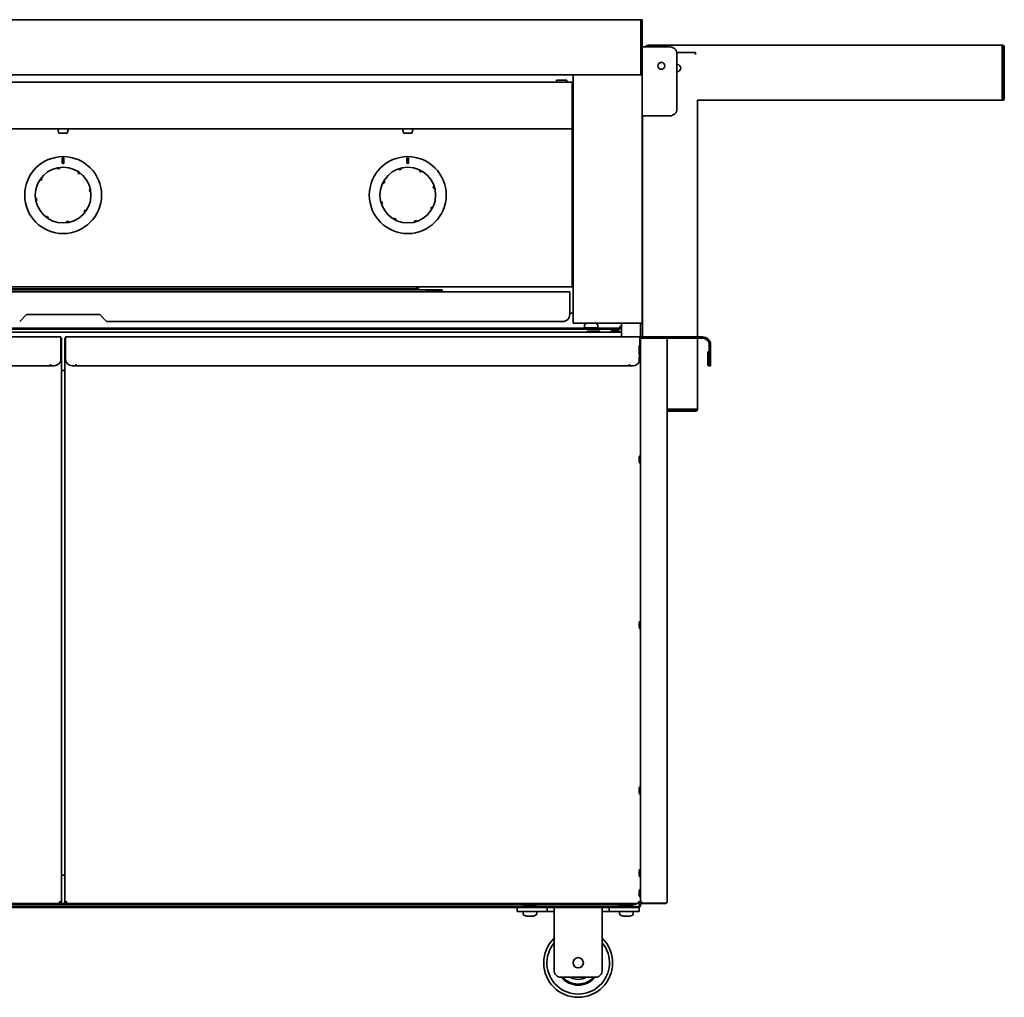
# Model space of a CAD drawing. Extents: x -17 to 110, y -18 to 98.
# Tile 4 of 8: x 15 to 51, y -18 to 17. Entities that reach past the tile are written whole.
import ezdxf

# ---------------------------------------------------------------- set-up
doc = ezdxf.new("R2010")
doc.units = 0
doc.header["$MEASUREMENT"] = 0

msp = doc.modelspace()

# ---------------------------------------------------------------- linework, layer by layer
at = {"color": 7, "lineweight": 35}
for p, q in [((37.952198, 17.457573), (-3.9522, 17.457573)), ((37.952198, 16.770072), (37.952198, 17.457573)), ((37.952198, 17.457573), (37.952198, 16.769573)), ((37.952198, 17.457573), (37.999998, 17.457573)), ((37.999984, 17.361892), (38.000008, 17.359773)), ((37.999998, 17.457573), (37.999998, 16.769573)), ((37.952198, 16.592138), (37.952198, 16.770072)), ((37.952198, 16.769573), (37.952198, 16.591509)), ((37.952198, 16.592138), (37.952198, 15.515978)), ((37.952198, 15.519573), (37.952198, 16.591509)), ((37.999998, 16.769573), (37.999998, 16.591509)), ((37.999998, 15.519573), (37.999998, 16.591509)), ((38.044198, 16.472274), (37.999998, 16.472274)), ((38.044198, 16.472274), (39.012028, 16.472274)), ((38.208825, 16.534775), (51.065227, 16.534775)), ((38.208825, 16.534775), (38.208825, 16.52572)), ((38.208825, 16.52572), (38.208825, 16.472274)), ((51.065227, 16.52572), (51.065227, 16.534775)), ((51.065227, 16.52572), (51.065227, 16.462974)), ((51.065227, 16.462974), (51.065227, 14.606573)), ((51.101127, 14.606573), (51.101127, 16.462974)), ((51.137027, 14.606573), (51.137027, 16.462974)), ((39.940397, 16.265187), (39.258317, 16.265187)), ((39.262027, 16.222275), (39.262027, 14.222273)), ((39.940397, 16.193391), (39.940397, 16.265187)), ((39.282049, 15.838748), (39.262027, 15.84167)), ((37.952198, 15.457576), (-3.9522, 15.457576)), ((35.499998, 15.457576), (35.597799, 15.457576)), ((35.499998, 15.457576), (35.499998, 6.457572)), ((37.902198, 15.457576), (35.597799, 15.457576)), ((37.902198, 15.457576), (37.999998, 15.457576)), ((37.952198, 15.519573), (37.999998, 15.519573)), ((37.952198, 15.457576), (37.952198, 15.515978)), ((37.999998, 15.459965), (37.952198, 15.459965)), ((37.999998, 15.459965), (37.999998, 15.519573)), ((37.999998, 15.458768), (37.999998, 15.459965)), ((37.999998, 15.457576), (37.999998, 15.458768)), ((37.999998, 6.457572), (37.999998, 15.457576)), ((35.469, 15.193876), (-1.469, 15.193876)), ((35.266728, 15.270073), (34.891727, 15.270073)), ((34.891727, 15.270073), (34.891727, 15.193876)), ((35.266728, 15.193876), (35.266728, 15.270073)), ((35.469, 15.193876), (35.469, 15.123075)), ((35.469, 15.145076), (35.499998, 15.145076)), ((35.469, 14.190919), (35.469, 15.123075)), ((51.065227, 14.534773), (40.012197, 14.534773)), ((40.012197, 14.534773), (40.012197, 5.957589)), ((51.065227, 14.606573), (51.065227, 14.534773)), ((51.137003, 14.604776), (51.101113, 14.605674)), ((35.469, 14.173786), (35.469, 14.190919)), ((35.469, 13.614709), (35.469, 14.173786)), ((37.999998, 13.972274), (38.044198, 13.972274)), ((38.0122, 5.954821), (38.0122, 13.972274)), ((39.012028, 13.972274), (38.044198, 13.972274)), ((35.469, 13.614709), (35.469, 13.575574)), ((35.469, 13.575574), (35.469, 13.504773)), ((35.469, 13.504773), (-1.469, 13.504773)), ((16.804001, 13.504773), (16.807411, 13.504773)), ((16.850001, 13.344775), (16.804001, 13.504773)), ((16.807411, 13.504773), (17.196, 13.504773)), ((16.850001, 13.344775), (17.147391, 13.344775)), ((16.85261, 13.344775), (17.150001, 13.344775)), ((17.150001, 13.344775), (17.196, 13.504773)), ((29.304002, 13.504773), (29.319785, 13.504773)), ((29.35, 13.344775), (29.304002, 13.504773)), ((29.319785, 13.504773), (29.696002, 13.504773)), ((29.35, 13.344775), (29.637917, 13.344775)), ((29.362082, 13.344775), (29.649999, 13.344775)), ((29.649999, 13.344775), (29.696002, 13.504773)), ((35.469, 13.473775), (35.469, 13.504773)), ((35.469, 7.841576), (35.469, 13.473775)), ((16.969, 12.270272), (16.969, 12.426272)), ((17.031001, 12.426272), (17.031001, 12.270272)), ((29.468999, 12.270272), (29.468999, 12.426272)), ((29.531, 12.426272), (29.531, 12.270272)), ((16.799724, 12.076084), (16.801865, 12.063065)), ((16.804162, 12.049099), (16.801865, 12.063065)), ((16.842645, 12.055424), (16.804162, 12.049099)), ((16.881129, 12.061753), (16.842645, 12.055424)), ((16.878832, 12.075719), (16.87669, 12.088738)), ((16.878832, 12.075719), (16.881129, 12.061753)), ((17.533856, 11.909088), (17.542108, 11.920589)), ((17.597227, 11.86361), (17.533856, 11.909088)), ((17.5498, 11.931306), (17.542108, 11.920589)), ((17.605479, 11.875111), (17.597227, 11.86361)), ((17.605479, 11.875111), (17.613171, 11.885833)), ((29.176847, 12.042626), (29.180629, 12.029981)), ((29.184686, 12.016424), (29.180629, 12.029981)), ((29.222047, 12.027598), (29.184686, 12.016424)), ((29.259413, 12.038771), (29.222047, 12.027598)), ((29.255357, 12.052334), (29.251574, 12.064978)), ((29.255357, 12.052334), (29.259413, 12.038771)), ((29.926268, 11.970465), (29.932986, 11.982922)), ((29.994915, 11.93343), (29.926268, 11.970465)), ((29.939253, 11.994533), (29.932986, 11.982922)), ((30.001634, 11.945887), (29.994915, 11.93343)), ((30.001634, 11.945887), (30.007901, 11.957498)), ((16.166967, 11.648074), (16.177687, 11.64038)), ((16.189187, 11.632128), (16.177687, 11.64038)), ((16.234663, 11.695499), (16.189187, 11.632128)), ((16.223163, 11.703751), (16.212443, 11.711445)), ((16.223163, 11.703751), (16.234663, 11.695499)), ((28.603742, 11.537528), (28.615353, 11.531262)), ((28.62781, 11.524543), (28.615353, 11.531262)), ((28.664844, 11.593186), (28.62781, 11.524543)), ((28.652387, 11.599909), (28.640776, 11.606171)), ((28.652387, 11.599909), (28.664844, 11.593186)), ((17.950825, 11.294114), (17.964791, 11.296411)), ((17.963479, 11.217147), (17.950825, 11.294114)), ((17.977445, 11.219444), (17.963479, 11.217147)), ((17.977813, 11.298549), (17.964791, 11.296411)), ((17.977445, 11.219444), (17.990464, 11.221583)), ((30.418148, 11.413589), (30.431711, 11.417645)), ((30.440501, 11.338861), (30.418148, 11.413589)), ((30.44435, 11.421427), (30.431711, 11.417645)), ((30.454058, 11.342918), (30.440501, 11.338861)), ((30.454058, 11.342918), (30.466703, 11.3467)), ((16.022556, 10.977106), (16.009535, 10.974967)), ((16.022189, 10.898), (16.035208, 10.900139)), ((16.022556, 10.977106), (16.036522, 10.979403)), ((16.049176, 10.902436), (16.035208, 10.900139)), ((16.036522, 10.979403), (16.049176, 10.902436)), ((28.545941, 10.853632), (28.533296, 10.84985)), ((28.545941, 10.853632), (28.559503, 10.857688)), ((28.555649, 10.775122), (28.568293, 10.778905)), ((28.559503, 10.857688), (28.581851, 10.782956)), ((28.581851, 10.782956), (28.568293, 10.778905)), ((17.765338, 10.501046), (17.810814, 10.564417)), ((17.776836, 10.492794), (17.765338, 10.501046)), ((17.776836, 10.492794), (17.787558, 10.485105)), ((17.810814, 10.564417), (17.822315, 10.556165)), ((17.833034, 10.548475), (17.822315, 10.556165)), ((30.335155, 10.603359), (30.372189, 10.672007)), ((30.347612, 10.59664), (30.335155, 10.603359)), ((30.347612, 10.59664), (30.359223, 10.590373)), ((30.372189, 10.672007), (30.384646, 10.665288)), ((30.396262, 10.659021), (30.384646, 10.665288)), ((16.394522, 10.321439), (16.386828, 10.310717)), ((16.394522, 10.321439), (16.402774, 10.332935)), ((16.402774, 10.332935), (16.466145, 10.287461)), ((16.450199, 10.265239), (16.457893, 10.275961)), ((16.466145, 10.287461), (16.457893, 10.275961)), ((17.118873, 10.134796), (17.157356, 10.141121)), ((17.12117, 10.12083), (17.118873, 10.134796)), ((17.12117, 10.12083), (17.123309, 10.107811)), ((17.157356, 10.141121), (17.195839, 10.14745)), ((17.195839, 10.14745), (17.198137, 10.133484)), ((17.200275, 10.12046), (17.198137, 10.133484)), ((28.998365, 10.250662), (28.992103, 10.239051)), ((28.998365, 10.250662), (29.005089, 10.263119)), ((29.005089, 10.263119), (29.073731, 10.226085)), ((29.060746, 10.202012), (29.067013, 10.213628)), ((29.073731, 10.226085), (29.067013, 10.213628)), ((29.740586, 10.157773), (29.777952, 10.168952)), ((29.744642, 10.144216), (29.740586, 10.157773)), ((29.744642, 10.144216), (29.748425, 10.131572)), ((29.777952, 10.168952), (29.815318, 10.180126)), ((29.815318, 10.180126), (29.819374, 10.166563)), ((29.823152, 10.153924), (29.819374, 10.166563)), ((35.499998, 8.957572), (35.469, 8.957572)), ((35.468995, 8.837381), (35.499998, 8.837381)), ((35.500012, 8.492379), (35.46901, 8.492379)), ((35.500003, 8.064873), (35.469, 8.064873)), ((35.469, 7.770775), (-1.469, 7.770775)), ((-1.374929, 7.586617), (35.374929, 7.586617)), ((29.792048, 7.697076), (4.20795, 7.697076)), ((29.792048, 7.663276), (4.20795, 7.663276)), ((29.792048, 7.697076), (29.896279, 7.770775)), ((29.91705, 7.751667), (29.792048, 7.663276)), ((29.792048, 7.663276), (29.792048, 7.697076)), ((30.750002, 7.664872), (29.794312, 7.664872)), ((29.91705, 7.770775), (29.91705, 7.751667)), ((30.174998, 7.660369), (30.19501, 7.660369)), ((30.174998, 7.586631), (30.174998, 7.660369)), ((30.195, 7.660369), (30.647698, 7.660369)), ((30.195, 7.600569), (30.195, 7.660369)), ((30.195, 7.600569), (30.647698, 7.600569)), ((30.625, 7.600578), (30.625, 7.586631)), ((30.750002, 7.590452), (30.750002, 7.664872)), ((35.374929, 7.300617), (35.374929, 7.586617)), ((35.469, 7.841576), (35.469, 7.770775)), ((35.374929, 6.765117), (35.374929, 7.300617)), ((35.500003, 6.814873), (35.374929, 6.814873)), ((15.674, 6.765117), (15.424001, 6.515114)), ((18.325999, 6.765117), (15.674, 6.765117)), ((18.576001, 6.515114), (18.325999, 6.765117)), ((35.12493, 6.515114), (18.576001, 6.515114)), ((35.499998, 6.457572), (35.597799, 6.457572)), ((35.597799, 6.457572), (37.902198, 6.457572)), ((37.250001, 5.957574), (37.250001, 6.457582)), ((37.902198, 6.457572), (37.999998, 6.457572)), ((37.937497, 6.457572), (37.937497, 6.043019)), ((16.350301, 6.128526), (-3.25, 6.128526)), ((-2.907569, 6.238226), (36.90757, 6.238226)), ((-1.5625, 6.274126), (35.562499, 6.274126)), ((16.350301, 6.128574), (16.2525, 6.128574)), ((16.350301, 6.128574), (17.654701, 6.128574)), ((17.752499, 6.128574), (17.654701, 6.128574)), ((37.250001, 6.128526), (17.654701, 6.128526)), ((35.562499, 6.274126), (36.027198, 6.274126)), ((35.562499, 6.274126), (35.562499, 6.238226)), ((35.949159, 6.268224), (35.897198, 6.238226)), ((35.906199, 6.373527), (35.906199, 6.317523)), ((36.237082, 6.286025), (35.937697, 6.286025)), ((35.949159, 6.268224), (36.190464, 6.268224)), ((36.031384, 6.158524), (35.979422, 6.128526)), ((36.027198, 6.270228), (36.027198, 6.276476)), ((36.029985, 6.268224), (36.027832, 6.269474)), ((36.042899, 6.286025), (36.027952, 6.277336)), ((36.031384, 6.158524), (36.376944, 6.158524)), ((36.077516, 6.283939), (36.107067, 6.286025)), ((36.190464, 6.268224), (36.355235, 6.268224)), ((36.200254, 6.238226), (36.289264, 6.238226)), ((36.366697, 6.286025), (36.237082, 6.286025)), ((36.258136, 6.283771), (36.243872, 6.275471)), ((36.244723, 6.270228), (36.244723, 6.275966)), ((36.244723, 6.274126), (37.1875, 6.274126)), ((36.244723, 6.2708), (36.24914, 6.268224)), ((36.258136, 6.283771), (36.262015, 6.286025)), ((36.355235, 6.268224), (36.407197, 6.238226)), ((36.376944, 6.158524), (36.437464, 6.158524)), ((36.3982, 6.373527), (36.3982, 6.317523)), ((36.437464, 6.158524), (36.489426, 6.128526)), ((36.878475, 6.140425), (36.875293, 6.12854)), ((37.123106, 6.238226), (36.90757, 6.238226)), ((36.90757, 6.190426), (36.90757, 6.238226)), ((37.123106, 6.190426), (36.90757, 6.190426)), ((37.099999, 6.238226), (37.1875, 6.238226)), ((37.123106, 6.238226), (37.123106, 6.190426)), ((37.202201, 6.140425), (37.152201, 6.140425)), ((37.1875, 6.336026), (37.250015, 6.336026)), ((37.1875, 6.310026), (37.1875, 6.336026)), ((37.1875, 6.274126), (37.1875, 6.310026)), ((37.1875, 6.274126), (37.1875, 6.238226)), ((37.202201, 6.12854), (37.202201, 6.140425)), ((37.202201, 6.140425), (37.250001, 6.140425)), ((16.918749, 5.957574), (-3.91875, 5.957574)), ((16.918749, 5.659776), (16.918749, 5.957574)), ((16.918749, 5.909775), (16.9375, 5.909775)), ((16.9375, 5.909775), (16.9375, -14.575866)), ((17.062499, 5.909775), (17.08125, 5.909775)), ((17.062499, -14.575866), (17.062499, 5.909775)), ((37.918749, 5.957574), (17.08125, 5.957574)), ((17.08125, 5.659776), (17.08125, 5.957574)), ((37.918749, 5.663145), (37.918749, 5.957574)), ((37.918749, 5.909775), (37.937497, 5.909775)), ((37.937497, 6.020724), (37.937497, 6.043019)), ((37.937497, 6.020724), (37.937497, 5.909789)), ((38.009398, 5.909775), (37.937497, 5.909775)), ((37.937497, -14.511255), (37.937497, 5.909775)), ((37.985297, 5.943825), (38.005554, 5.909775)), ((38.838597, 5.909775), (38.009398, 5.909775)), ((38.035298, 5.909775), (38.035298, 5.957574)), ((38.098207, 5.957574), (38.035298, 5.957574)), ((38.098207, 5.957574), (40.187498, 5.957574)), ((38.838597, 5.909775), (38.910498, 5.909775)), ((38.886675, 5.909775), (40.187498, 5.909775)), ((38.910498, 5.837873), (38.910498, 5.909775)), ((38.910498, -14.518327), (38.910498, 5.837873)), ((40.012197, 5.909789), (40.012197, 3.336989)), ((16.918749, 5.659776), (16.918749, 5.159773)), ((17.08125, 5.659776), (17.08125, 5.159773)), ((37.892009, 5.548922), (37.892009, 5.58476)), ((37.892009, 5.582732), (37.892009, 5.520625)), ((37.892009, 5.548922), (37.892009, 5.48682)), ((37.892009, 5.520625), (37.892009, 5.484773)), ((37.892009, 5.459773), (37.892009, 5.409777)), ((37.892009, 5.409777), (37.892009, 5.459773)), ((37.892009, 5.409777), (37.892009, 5.359776)), ((37.892009, 5.409777), (37.892009, 5.359776)), ((37.937497, 5.566027), (37.937497, 5.253527)), ((40.385761, 5.409777), (40.385761, 4.959544)), ((40.433561, 5.409777), (40.385761, 5.409777)), ((40.433561, 5.409777), (40.433561, 4.959544)), ((40.437497, 5.659776), (40.437497, 5.159773)), ((40.485297, 5.659776), (40.485297, 5.159773)), ((37.892009, 5.180832), (37.892009, 5.209774)), ((37.892009, 5.178333), (37.892009, 5.209764)), ((37.892009, 5.209615), (37.892009, 5.205121)), ((37.892009, 5.206203), (37.892009, 5.141217)), ((37.892009, 5.205121), (37.892009, 5.138718)), ((37.892009, 5.180832), (37.892009, 5.114424)), ((37.892009, 5.178333), (37.892009, 5.113348)), ((37.892009, 5.141217), (37.892009, 5.109772)), ((37.892009, 5.138718), (37.892009, 5.109772)), ((40.437497, 5.159773), (40.437497, 4.909774)), ((40.485297, 4.909774), (40.485297, 5.159773)), ((16.542751, 4.909774), (-3.54275, 4.909774)), ((16.542751, 4.972275), (16.542751, 4.959544)), ((16.543751, 4.972275), (16.542751, 4.972275)), ((16.542751, 4.959544), (16.542751, 4.909774)), ((16.543751, 4.909774), (16.543751, 4.972275)), ((16.66875, 4.909774), (16.543751, 4.909774)), ((17.062502, 4.736323), (16.9375, 4.736323)), ((17.456251, 4.909774), (17.331251, 4.909774)), ((17.456251, 4.972275), (17.456251, 4.909774)), ((17.45725, 4.972275), (17.456251, 4.972275)), ((17.45725, 4.959544), (17.45725, 4.972275)), ((17.45725, 4.959544), (17.45725, 4.909774)), ((37.542749, 4.909774), (17.45725, 4.909774)), ((37.542749, 4.972275), (37.542749, 4.959544)), ((37.543748, 4.972275), (37.542749, 4.972275)), ((37.542749, 4.959544), (37.542749, 4.909774)), ((37.543748, 4.909774), (37.543748, 4.972275)), ((37.66875, 4.909774), (37.543748, 4.909774)), ((40.485297, 4.909774), (40.437497, 4.909774)), ((39.940397, 3.336989), (38.910513, 3.336989)), ((38.910513, 3.301089), (39.940397, 3.301089)), ((38.910513, 3.265189), (39.940397, 3.265189)), ((40.003148, 3.336989), (39.940397, 3.336989)), ((40.003148, 3.336989), (40.012197, 3.336989)), ((37.892009, 1.559967), (37.892009, 1.517911)), ((37.892009, 1.559347), (37.892009, 1.502056)), ((37.892009, 1.517911), (37.892009, 1.460615)), ((37.892009, 1.502056), (37.892009, 1.45998)), ((37.937497, 1.666231), (37.937497, 1.664256)), ((37.937497, 1.664256), (37.937497, 1.353731)), ((37.892009, -4.440031), (37.892009, -4.475869)), ((37.892009, -4.504169), (37.892009, -4.442062)), ((37.892009, -4.475869), (37.892009, -4.537976)), ((37.892009, -4.504169), (37.892009, -4.540018)), ((37.892009, -4.537976), (37.892009, -4.539809)), ((37.937497, -4.333768), (37.937497, -4.340155)), ((37.937497, -4.340155), (37.937497, -4.646268)), ((37.937497, -10.333769), (37.937497, -10.34493)), ((37.937497, -10.34493), (37.937497, -10.646269)), ((37.892009, -10.440032), (37.892009, -10.471461)), ((37.892009, -10.508577), (37.892009, -10.443591)), ((37.892009, -10.471461), (37.892009, -10.536446)), ((37.892009, -10.508577), (37.892009, -10.540019)), ((16.9375, -13.563026), (17.062502, -13.563026)), ((37.892009, -13.440033), (37.892009, -13.468962)), ((37.892009, -13.44467), (37.892009, -13.511076)), ((37.892009, -13.468962), (37.892009, -13.535368)), ((37.892009, -13.511076), (37.892009, -13.540017)), ((37.892009, -13.535368), (37.892009, -13.539811)), ((37.937497, -13.333769), (37.937497, -13.348302)), ((37.937497, -13.348302), (37.937497, -13.646269)), ((37.937497, -13.903225), (37.937497, -14.518327)), ((37.892009, -14.165226), (37.892009, -14.193728)), ((37.892009, -14.165226), (37.892009, -14.195585)), ((37.892009, -14.165226), (37.892009, -14.199971)), ((37.892009, -14.230481), (37.892009, -14.16761)), ((37.892009, -14.169244), (37.892009, -14.234867)), ((37.892009, -14.236724), (37.892009, -14.170083)), ((37.892009, -14.193728), (37.892009, -14.260369)), ((37.892009, -14.195585), (37.892009, -14.261205)), ((37.892009, -14.199971), (37.892009, -14.262842)), ((37.892009, -14.230481), (37.892009, -14.265226)), ((37.892009, -14.234867), (37.892009, -14.265226)), ((37.892009, -14.236724), (37.892009, -14.265226)), ((37.892009, -14.260369), (37.892009, -14.265033)), ((37.892009, -14.261205), (37.892009, -14.264911)), ((16.891601, -14.590226), (-3.8916, -14.590226)), ((0.4685, -14.626126), (32.781502, -14.626126)), ((16.891601, -14.554326), (16.891601, -14.590226)), ((17.108401, -14.590226), (16.891601, -14.590226)), ((16.9375, -14.575866), (16.9016, -14.575866)), ((17.062499, -14.575866), (17.098399, -14.575866)), ((17.108401, -14.554326), (17.105471, -14.554326)), ((17.105471, -14.590226), (17.105471, -14.554326)), ((17.108401, -14.590226), (17.105471, -14.590226)), ((17.108401, -14.554326), (17.108401, -14.590226)), ((37.891601, -14.590226), (17.108401, -14.590226)), ((32.781502, -14.590372), (32.781502, -14.626126)), ((32.781502, -14.626126), (33.031501, -14.626126)), ((33.031501, -14.590226), (33.031501, -14.626126)), ((33.031501, -14.626126), (37.781497, -14.626126)), ((33.72846, -14.656127), (33.676498, -14.626126)), ((33.710688, -14.626126), (33.676498, -14.626126)), ((33.72846, -14.656127), (33.676498, -14.626126)), ((33.72846, -14.656127), (33.676498, -14.626126)), ((33.72846, -14.656127), (33.676498, -14.626126)), ((34.186502, -14.626126), (33.710688, -14.626126)), ((34.134541, -14.656127), (34.186502, -14.626126)), ((34.134541, -14.656127), (34.186502, -14.626126)), ((34.134541, -14.656127), (34.186502, -14.626126)), ((34.134541, -14.656127), (34.186502, -14.626126)), ((37.152201, -14.640825), (37.152201, -14.626112)), ((37.152201, -14.690826), (37.152201, -14.640825)), ((37.228461, -14.656127), (37.176499, -14.626126)), ((37.228461, -14.656127), (37.176499, -14.626126)), ((37.228461, -14.656127), (37.176499, -14.626126)), ((37.214663, -14.626126), (37.176499, -14.626126)), ((37.228461, -14.656127), (37.176499, -14.626126)), ((37.686498, -14.626126), (37.214663, -14.626126)), ((37.634537, -14.656127), (37.686498, -14.626126)), ((37.634537, -14.656127), (37.686498, -14.626126)), ((37.634537, -14.656127), (37.686498, -14.626126)), ((37.634537, -14.656127), (37.686498, -14.626126)), ((37.781497, -14.626126), (37.781497, -14.590226)), ((37.884473, -14.590226), (37.937497, -14.590226)), ((37.891601, -14.554326), (37.891601, -14.590226)), ((37.937497, -14.575866), (37.901597, -14.575866)), ((37.901597, -14.652727), (37.901597, -14.590226)), ((37.937497, -14.511241), (37.937497, -14.575866)), ((37.937497, -14.511685), (37.937497, -14.511255)), ((37.937497, -14.518327), (37.9389, -14.518327)), ((37.937497, -14.575866), (37.937497, -14.590226)), ((37.937497, -14.652727), (37.937497, -14.590226)), ((38.009398, -14.575866), (38.009398, -14.547254)), ((38.838597, -14.575866), (38.009398, -14.575866)), ((38.009398, -14.590226), (38.009398, -14.575866)), ((38.838597, -14.590226), (38.009398, -14.590226)), ((38.838597, -14.575866), (38.838597, -14.590226)), ((-0.313195, -14.690826), (33.743752, -14.690826)), ((0.012265, -14.738625), (33.466513, -14.738625)), ((33.716498, -14.738625), (33.466499, -14.738625)), ((33.466499, -14.738625), (33.466499, -14.873126)), ((33.716498, -14.873126), (33.466499, -14.873126)), ((33.6855, -14.960625), (33.6855, -14.904627)), ((33.6855, -14.960625), (33.6855, -14.904627)), ((33.6855, -14.960625), (33.6855, -14.904627)), ((33.6855, -14.960625), (33.6855, -14.904627)), ((33.716498, -14.738625), (34.5565, -14.738625)), ((33.716498, -14.873126), (34.5565, -14.873126)), ((33.717003, -14.873126), (33.747131, -14.873126)), ((33.755681, -14.656127), (33.72846, -14.656127)), ((33.743752, -14.690826), (33.806498, -14.690826)), ((33.743752, -14.690826), (33.743752, -14.738625)), ((33.747131, -14.873126), (34.145998, -14.873126)), ((34.134541, -14.656127), (33.755681, -14.656127)), ((33.806498, -14.6774), (33.806498, -14.68365)), ((33.806498, -14.678967), (33.806498, -14.685217)), ((33.806498, -14.687848), (33.806498, -14.694099)), ((33.806498, -14.688992), (33.806498, -14.695242)), ((33.806498, -14.727399), (33.806498, -14.733649)), ((33.806498, -14.728968), (33.806498, -14.735218)), ((33.806498, -14.737849), (33.806498, -14.738625)), ((33.807263, -14.738133), (33.806643, -14.738625)), ((33.816379, -14.70136), (33.807128, -14.695987)), ((33.838977, -14.704566), (33.807248, -14.686099)), ((33.811593, -14.738623), (33.807248, -14.7361)), ((33.807253, -14.688139), (33.809021, -14.687111)), ((33.807253, -14.73814), (33.809021, -14.737111)), ((33.807306, -14.686926), (33.808003, -14.68652)), ((33.807306, -14.736924), (33.808003, -14.736518)), ((33.838977, -14.703038), (33.807311, -14.684597)), ((33.814236, -14.738623), (33.807311, -14.734598)), ((33.807315, -14.676449), (33.840063, -14.657377)), ((33.808046, -14.686563), (33.807315, -14.686918)), ((33.807315, -14.726447), (33.840063, -14.707377)), ((33.808046, -14.736564), (33.807315, -14.736919)), ((33.816379, -14.70136), (33.833402, -14.711256)), ((33.838977, -14.656127), (33.838977, -14.658008)), ((33.838977, -14.656127), (33.838977, -14.658008)), ((33.838977, -14.702401), (33.838977, -14.708007)), ((33.838977, -14.703967), (33.838977, -14.708007)), ((34.012216, -14.73771), (34.006059, -14.738625)), ((34.022947, -14.678667), (34.05569, -14.659597)), ((34.022947, -14.728665), (34.05569, -14.709598)), ((34.024024, -14.679565), (34.055752, -14.661099)), ((34.024024, -14.67804), (34.024024, -14.68365)), ((34.055685, -14.701449), (34.024024, -14.683009)), ((34.024024, -14.729564), (34.055752, -14.711099)), ((34.024024, -14.728038), (34.024024, -14.733649)), ((34.033655, -14.73863), (34.024024, -14.73301)), ((34.046621, -14.67636), (34.029613, -14.686248)), ((34.046621, -14.726361), (34.029613, -14.736246)), ((34.037428, -14.690826), (34.118748, -14.690826)), ((34.043223, -14.656125), (34.040547, -14.656459)), ((34.046621, -14.67636), (34.055877, -14.670987)), ((34.046621, -14.726361), (34.055873, -14.720988)), ((34.055748, -14.663139), (34.053994, -14.662118)), ((34.055748, -14.71314), (34.053994, -14.712118)), ((34.055695, -14.661925), (34.055008, -14.661526)), ((34.055695, -14.711926), (34.055008, -14.711527)), ((34.055877, -14.670987), (34.055777, -14.671042)), ((34.055873, -14.720988), (34.055777, -14.721043)), ((34.056502, -14.656127), (34.056502, -14.65865)), ((34.056502, -14.658652), (34.056502, -14.660217)), ((34.056502, -14.66285), (34.056502, -14.663989)), ((34.056502, -14.663994), (34.056502, -14.670244)), ((34.056502, -14.702401), (34.056502, -14.708651)), ((34.056502, -14.708653), (34.056502, -14.710218)), ((34.056502, -14.712849), (34.056502, -14.71399)), ((34.056502, -14.713993), (34.056502, -14.720243)), ((34.118748, -14.690826), (37.152201, -14.690826)), ((34.118748, -14.738625), (34.118748, -14.690826)), ((34.177501, -14.960625), (34.177501, -14.904627)), ((34.806499, -14.738625), (34.5565, -14.738625)), ((34.5565, -14.873126), (34.5565, -14.738625)), ((34.806499, -14.873126), (34.5565, -14.873126)), ((34.806499, -14.738625), (36.556497, -14.738625)), ((34.806499, -14.738625), (34.806499, -14.923127)), ((34.806499, -17.010078), (34.806499, -14.923127)), ((36.806501, -14.738625), (36.556497, -14.738625)), ((36.556497, -14.738625), (36.556497, -14.923127)), ((36.806501, -14.873126), (36.556497, -14.873126)), ((36.556497, -14.923127), (36.556497, -17.010078)), ((36.806501, -14.738625), (37.646499, -14.738625)), ((36.806501, -14.873126), (36.806501, -14.738625)), ((36.806501, -14.873126), (37.646499, -14.873126)), ((37.152201, -14.738625), (37.152201, -14.690826)), ((37.185501, -14.960625), (37.185501, -14.904627)), ((37.185501, -14.960625), (37.185501, -14.904627)), ((37.185501, -14.960625), (37.185501, -14.904627)), ((37.185501, -14.960625), (37.185501, -14.904627)), ((37.1875, -14.702725), (37.851601, -14.702725)), ((37.1875, -14.738625), (37.1875, -14.702725)), ((37.1875, -14.738625), (37.851601, -14.738625)), ((37.216999, -14.873126), (37.349781, -14.873126)), ((37.258849, -14.656127), (37.228461, -14.656127)), ((37.634537, -14.656127), (37.258849, -14.656127)), ((37.306499, -14.680688), (37.306499, -14.686938)), ((37.306499, -14.682451), (37.306499, -14.688701)), ((37.306499, -14.68434), (37.306499, -14.684383)), ((37.306499, -14.684383), (37.306499, -14.690633)), ((37.306499, -14.686265), (37.306499, -14.692515)), ((37.307312, -14.691563), (37.306869, -14.691876)), ((37.338718, -14.663331), (37.307139, -14.68169)), ((37.3076, -14.681459), (37.307139, -14.68169)), ((37.307249, -14.679837), (37.338978, -14.661368)), ((37.329871, -14.702723), (37.307263, -14.689571)), ((37.323214, -14.702706), (37.307292, -14.693447)), ((37.326439, -14.702708), (37.307321, -14.691585)), ((37.338521, -14.661627), (37.329058, -14.656108)), ((37.338978, -14.660022), (37.332273, -14.65611)), ((37.338978, -14.658033), (37.33571, -14.656127)), ((37.338718, -14.663331), (37.339809, -14.662697)), ((37.338973, -14.657451), (37.338973, -14.663184)), ((37.338973, -14.658033), (37.338973, -14.661368)), ((37.338978, -14.659311), (37.338973, -14.659383)), ((37.338973, -14.659383), (37.338973, -14.661363)), ((37.340444, -14.656125), (37.33979, -14.656459)), ((37.349781, -14.873126), (37.645999, -14.873126)), ((37.522977, -14.683641), (37.555734, -14.664571)), ((37.552115, -14.702725), (37.52402, -14.686368)), ((37.524025, -14.683033), (37.524025, -14.688701)), ((37.524034, -14.685015), (37.555677, -14.666585)), ((37.524279, -14.688331), (37.549035, -14.702728)), ((37.524491, -14.686621), (37.555701, -14.668447)), ((37.554888, -14.656127), (37.555854, -14.656687)), ((37.555672, -14.666587), (37.5551, -14.666875)), ((37.555826, -14.656459), (37.555633, -14.65656)), ((37.556287, -14.656125), (37.555826, -14.656459)), ((37.556498, -14.656127), (37.556498, -14.657446)), ((37.556498, -14.657451), (37.556498, -14.663701)), ((37.556498, -14.663742), (37.556498, -14.665633)), ((37.556498, -14.665635), (37.556498, -14.667515)), ((37.896498, -14.738625), (37.646499, -14.738625)), ((37.896498, -14.873126), (37.646499, -14.873126)), ((37.677497, -14.960625), (37.677497, -14.904627)), ((37.896498, -14.738625), (37.896498, -14.873126)), ((33.807512, -15.047543), (33.868129, -15.047543)), ((33.807512, -15.047543), (33.84918, -15.047543)), ((33.807512, -15.047543), (33.898416, -15.047543)), ((33.807512, -15.047543), (33.881399, -15.047543)), ((33.812006, -15.047543), (33.964584, -15.047543)), ((33.818085, -15.047543), (33.981602, -15.047543)), ((33.824929, -15.047543), (33.994871, -15.047543)), ((33.83878, -15.047543), (34.013821, -15.047543)), ((33.84918, -15.047543), (34.024221, -15.047543)), ((33.868129, -15.047543), (34.038072, -15.047543)), ((33.881399, -15.047543), (34.044915, -15.047543)), ((33.898416, -15.047543), (34.050995, -15.047543)), ((33.964584, -15.047543), (34.055488, -15.047543)), ((33.981602, -15.047543), (34.055488, -15.047543)), ((33.994871, -15.047543), (34.055488, -15.047543)), ((34.013821, -15.047543), (34.055488, -15.047543)), ((37.307509, -15.047543), (37.358706, -15.047543)), ((37.307509, -15.047543), (37.384264, -15.047543)), ((37.307509, -15.047543), (37.413008, -15.047543)), ((37.307509, -15.047543), (37.421986, -15.047543)), ((37.307874, -15.047543), (37.441012, -15.047543)), ((37.308897, -15.047543), (37.449994, -15.047543)), ((37.316861, -15.047543), (37.478734, -15.047543)), ((37.33113, -15.047543), (37.504292, -15.047543)), ((37.358706, -15.047543), (37.531868, -15.047543)), ((37.384264, -15.047543), (37.546137, -15.047543)), ((37.413008, -15.047543), (37.5541, -15.047543)), ((37.421986, -15.047543), (37.555124, -15.047543)), ((37.441012, -15.047543), (37.555489, -15.047543)), ((37.449994, -15.047543), (37.555489, -15.047543)), ((37.478734, -15.047543), (37.555489, -15.047543)), ((37.504292, -15.047543), (37.555489, -15.047543)), ((35.056498, -17.260077), (36.306498, -17.260077))]:
    msp.add_line(p, q, dxfattribs=at)
for points in [[(36.199307, 6.268224), (36.230541, 6.272102), (36.240388, 6.274164), (36.243872, 6.275471)], [(36.90757, 6.238226), (36.905494, 6.237606), (36.903451, 6.235813), (36.901476, 6.232982), (36.898448, 6.226595), (36.896535, 6.221376), (36.892989, 6.209457), (36.887808, 6.187634), (36.878475, 6.140425)], [(36.90757, 6.190426), (36.903965, 6.189479), (36.900414, 6.18674), (36.896949, 6.182424), (36.890538, 6.170726), (36.886419, 6.161215), (36.878475, 6.140425)], [(37.152201, 6.140425), (37.14269, 6.18847), (37.137389, 6.210553), (37.133602, 6.222938), (37.13155, 6.228234), (37.128286, 6.234424), (37.126595, 6.236491), (37.12486, 6.237783), (37.123106, 6.238226)], [(37.152201, 6.140425), (37.14564, 6.157765), (37.142238, 6.166036), (37.136956, 6.17708), (37.131487, 6.185394), (37.128685, 6.188172), (37.125907, 6.189849), (37.123106, 6.190426)], [(16.865601, -14.518327), (16.880043, -14.533451), (16.88668, -14.541234), (16.89483, -14.553042), (16.897685, -14.558656), (16.899826, -14.564344), (16.90116, -14.570089), (16.9016, -14.575866)], [(16.865601, -14.518327), (16.893783, -14.533083), (16.907206, -14.540927), (16.916375, -14.54704), (16.924394, -14.553408), (16.930039, -14.559062), (16.934342, -14.564988), (16.936918, -14.571134), (16.9375, -14.575866)], [(16.891601, -14.554326), (16.888083, -14.553518), (16.884618, -14.551156), (16.881242, -14.547499), (16.875861, -14.539242), (16.872351, -14.532603), (16.865601, -14.518327)], [(16.891601, -14.590226), (16.889743, -14.589791), (16.887922, -14.58846), (16.886156, -14.586355), (16.883448, -14.581652), (16.87856, -14.569063), (16.873944, -14.553054), (16.865601, -14.518327)], [(17.062499, -14.575866), (17.063004, -14.571454), (17.064551, -14.567095), (17.067022, -14.562837), (17.070273, -14.558706), (17.075482, -14.553521), (17.081557, -14.548563), (17.09066, -14.542272), (17.110998, -14.530474), (17.134401, -14.518327)], [(17.098399, -14.575866), (17.099104, -14.568602), (17.101187, -14.561393), (17.10451, -14.554225), (17.108869, -14.547191), (17.116494, -14.537394), (17.12221, -14.530981), (17.134401, -14.518327)], [(17.105471, -14.554326), (17.10822, -14.553674), (17.111481, -14.551714), (17.115179, -14.548599), (17.124599, -14.538423)], [(17.134401, -14.518327), (17.127612, -14.532677), (17.124082, -14.539343), (17.118668, -14.547612), (17.115321, -14.551211), (17.111887, -14.553533), (17.108401, -14.554326)], [(17.134401, -14.518327), (17.127807, -14.546208), (17.124275, -14.559627), (17.118464, -14.577327), (17.115424, -14.58382), (17.113807, -14.586408), (17.11127, -14.589159), (17.109842, -14.589971), (17.108401, -14.590226)], [(37.865601, -14.518327), (37.880042, -14.533451), (37.886679, -14.541234), (37.89483, -14.553042), (37.897685, -14.558656), (37.899824, -14.564344), (37.90116, -14.570089), (37.901597, -14.575866)], [(37.865601, -14.518327), (37.893782, -14.533083), (37.907205, -14.540927), (37.916375, -14.54704), (37.924391, -14.553408), (37.930038, -14.559062), (37.93434, -14.564988), (37.936916, -14.571134), (37.937497, -14.575866)], [(37.891601, -14.554326), (37.888083, -14.553518), (37.884618, -14.551156), (37.881239, -14.547499), (37.875861, -14.539242), (37.872353, -14.532603), (37.865601, -14.518327)], [(37.891601, -14.590226), (37.889741, -14.589791), (37.887919, -14.58846), (37.886155, -14.586355), (37.883445, -14.581652), (37.878562, -14.569063), (37.873944, -14.553054), (37.865601, -14.518327)], [(38.009398, -14.547254), (37.993284, -14.546341), (37.984461, -14.545021), (37.975363, -14.542967), (37.96627, -14.540059), (37.957552, -14.536195), (37.951333, -14.532483), (37.945888, -14.528131), (37.941746, -14.52344), (37.938896, -14.51831), (37.937497, -14.511255)], [(38.838597, -14.575866), (38.866784, -14.561107), (38.880207, -14.553266), (38.889376, -14.54715), (38.897393, -14.540783), (38.90304, -14.535131), (38.907341, -14.529205), (38.909917, -14.523056), (38.910498, -14.518327)], [(33.933105, -14.664792), (33.877496, -14.668428), (33.824059, -14.673125)], [(33.933105, -14.671042), (33.877496, -14.674678), (33.824059, -14.679376)], [(33.933105, -14.714793), (33.877496, -14.718428), (33.824059, -14.723126)], [(33.933105, -14.721043), (33.877496, -14.724679), (33.824059, -14.729376)], [(33.932692, -14.689792), (33.891525, -14.693428), (33.851972, -14.698126)], [(33.932692, -14.696043), (33.891525, -14.699678), (33.851972, -14.704376)], [(37.383879, -14.673125), (37.355178, -14.67517), (37.330481, -14.677516), (37.313329, -14.679948), (37.3076, -14.681459)], [(37.383879, -14.679376), (37.355178, -14.681421), (37.330481, -14.683766), (37.313329, -14.686198), (37.3076, -14.687709)]]:
    msp.add_lwpolyline(points, dxfattribs=at)
for centre, radius in [((38.699528, 15.784773), 0.125), ((17.000001, 11.098272), 1.395), ((29.500002, 11.098272), 1.395), ((17.000001, 11.098272), 1.01), ((29.500002, 11.098272), 1.01), ((35.681498, -16.738625), 0.1875)]:
    msp.add_circle(centre, radius, dxfattribs=at)
for centre, radius, start, end in [((38.208825, 16.462974), 0.0718, 90.000003, 172.557694), ((38.208825, 16.462974), 0.0359, 90.000003, 164.985979), ((39.012028, 16.222275), 0.25, 360, 90.000003), ((51.065227, 16.462974), 0.0718, 0, 90.000003), ((51.065227, 16.462974), 0.0359, 0, 90.000003), ((39.2622, 15.702688), 0.1375, 269.999997, 81.699998), ((51.065227, 14.606573), 0.0359, 269.999997, 358.563465), ((51.065227, 14.606573), 0.0718, 269.999997, 358.563465), ((51.065227, 14.606573), 0.0359, 358.563465, 360), ((51.065227, 14.606573), 0.0718, 358.563465, 360), ((39.012028, 14.222273), 0.25, 269.999997, 0), ((17.000001, 12.426272), 0.031, 360, 180.000005), ((17.000001, 12.270272), 0.031, 180.000005, 360), ((29.500002, 12.426272), 0.031, 360, 180.000005), ((29.500002, 12.270272), 0.031, 179.999995, 0), ((17.000001, 11.098272), 0.998112, 97.096603, 101.575268), ((17.000001, 11.098272), 0.998112, 52.096602, 56.575266), ((29.500002, 11.098272), 0.998112, 104.412057, 108.890721), ((29.500002, 11.098272), 0.998112, 59.412052, 63.890723), ((17.000001, 11.098272), 0.998112, 142.096608, 146.575272), ((29.500002, 11.098272), 0.998112, 149.412055, 153.890719), ((17.000001, 11.098272), 0.998112, 7.0966, 11.575266), ((29.500002, 11.098272), 0.998112, 14.412054, 18.890722), ((17.000001, 11.098272), 0.998112, 187.096603, 191.575267), ((29.500002, 11.098272), 0.998112, 194.412049, 198.890727), ((17.000001, 11.098272), 0.998112, 322.096599, 326.575267), ((29.500002, 11.098272), 0.998112, 329.412056, 333.890721), ((17.000001, 11.098272), 0.998112, 232.096607, 236.575272), ((17.000001, 11.098272), 0.998112, 277.096598, 281.575269), ((29.500002, 11.098272), 0.998112, 239.412054, 243.890718), ((29.500002, 11.098272), 0.998112, 284.412052, 288.890723), ((30.647698, 7.550568), 0.1098, 19.166942, 90.000003), ((30.647698, 7.550568), 0.05, 46.136647, 90.000003), ((35.449997, 7.760572), 0.0978, 59.252567, 78.797659), ((35.449997, 7.760572), 0.05, 0, 67.666322), ((35.12493, 6.765117), 0.25, 269.999997, 360), ((36.041697, 6.304951), 0.156071, 102.040239, 146.601514), ((36.262697, 6.304951), 0.156071, 33.398491, 77.959759), ((37.252, 6.707576), 0.25, 269.787497, 269.999997), ((35.937697, 6.373527), 0.0315, 146.6015, 180.000009), ((35.937697, 6.317523), 0.0315, 180.000005, 269.999997), ((36.028375, 6.276168), 0.001226, 109.738409, 165.339291), ((36.028188, 6.270444), 0.001022, 192.415257, 249.816987), ((37.134928, -8.556454), 14.871788, 93.597887, 94.07727), ((36.238408, 6.279172), 0.011349, 285.39409, 300.087261), ((36.243594, 6.270406), 0.001154, 295.532986, 350.902064), ((36.366697, 6.317523), 0.0315, 269.999997, 0.000001), ((36.366697, 6.373527), 0.0315, 359.999992, 33.398498), ((38.035298, 5.859774), 0.0978, 120.746953, 149.253048), ((38.035298, 5.859774), 0.0978, 90.000003, 120.746953), ((40.187498, 5.659776), 0.2978, 0, 90.000003), ((40.187498, 5.659776), 0.25, 0, 90.000003), ((38.166811, 5.534774), 0.279313, 145.846081, 169.687867), ((38.166811, 5.409777), 0.279313, 145.846081, 169.687867), ((38.166811, 5.409777), 0.279313, 190.312133, 214.153919), ((38.166816, 5.534774), 0.279315, 190.312146, 192.92927), ((38.167018, 5.534654), 0.279552, 145.849483, 152.63365), ((37.936497, 5.691024), 0.001, 0, 145.846081), ((37.936497, 5.566027), 0.001, 0, 145.846081), ((16.66875, 5.159773), 0.25, 269.999997, 360), ((17.331251, 5.159773), 0.25, 180.000005, 269.999997), ((37.66875, 5.159773), 0.25, 269.999997, 339.042044), ((38.166831, 5.159768), 0.279333, 153.415024, 169.687266), ((38.166811, 5.159773), 0.279313, 190.312119, 214.153919), ((38.166811, 5.159773), 0.279313, 190.312133, 214.153919), ((38.166821, 5.159773), 0.279321, 153.415092, 169.687621), ((37.936497, 5.253527), 0.001, 214.153919, 360), ((37.936497, 5.003523), 0.001, 214.153851, 0.000012), ((37.936497, 5.003523), 0.001, 214.153905, 0.000002), ((40.435531, 4.959544), 0.049769, 180.000005, 272.266924), ((40.435531, 4.959544), 0.001969, 180.000005, 360), ((39.940397, 3.336989), 0.0718, 269.999997, 360), ((39.940397, 3.336989), 0.0359, 269.999997, 360), ((38.166811, 1.509981), 0.279313, 145.846109, 169.687881), ((38.166811, 1.509981), 0.279313, 190.312119, 214.153891), ((37.936497, 1.666231), 0.001, 359.999988, 145.846149), ((37.936497, 1.353731), 0.001, 214.153851, 0.000012), ((38.166811, -4.490018), 0.279313, 145.846122, 169.687895), ((38.166811, -4.490018), 0.279313, 190.312105, 214.153878), ((37.936497, -4.333768), 0.001, 0, 145.846081), ((37.936497, -4.646268), 0.001, 214.153919, 360), ((38.166811, -10.490019), 0.279313, 145.846095, 169.687895), ((37.936497, -10.333769), 0.001, 359.999998, 145.846095), ((38.166811, -10.490019), 0.279313, 190.312105, 214.153905), ((37.936497, -10.646269), 0.001, 214.153905, 0.000002), ((38.166811, -13.490019), 0.279313, 145.846095, 169.687895), ((38.166811, -13.490019), 0.279313, 190.312105, 214.153905), ((37.936497, -13.333769), 0.001, 359.999988, 145.846149), ((37.936497, -13.646269), 0.001, 214.153851, 0.000012), ((38.166811, -14.215225), 0.279313, 145.846081, 169.687895), ((38.166811, -14.215225), 0.279313, 145.846095, 169.687895), ((38.166811, -14.215225), 0.279313, 145.846109, 169.687895), ((38.166811, -14.215225), 0.279313, 190.312105, 214.153919), ((38.166811, -14.215225), 0.279313, 190.312105, 214.153905), ((38.166811, -14.215225), 0.279313, 190.312105, 214.153891), ((37.936497, -14.058975), 0.001, 359.999989, 145.846136), ((36.781501, -14.540225), 0.0859, 269.999997, 270.366048), ((37.936497, -14.371475), 0.001, 214.153864, 0.000011), ((37.936497, -14.371475), 0.001, 214.153905, 0.000003), ((37.936497, -14.371475), 0.001, 214.153905, 0.000001), ((38.009398, -14.518327), 0.0719, 179.999995, 269.999997), ((38.009398, -14.518327), 0.036, 228.272398, 269.999997), ((38.838597, -14.518327), 0.0719, 269.999997, 360), ((33.717003, -14.904627), 0.0315, 90.000003, 180.000005), ((33.717003, -14.904627), 0.0315, 90.000003, 180.000005), ((33.717003, -14.904627), 0.0315, 90.000003, 179.999995), ((33.717003, -14.904627), 0.0315, 90.000003, 180.000005), ((33.717003, -14.960625), 0.0315, 179.999991, 213.3985), ((33.717003, -14.960625), 0.0315, 179.999991, 213.3985), ((33.717003, -14.960625), 0.0315, 179.999991, 213.3985), ((33.717003, -14.960625), 0.0315, 179.999991, 213.3985), ((33.820998, -14.892054), 0.156071, 213.398486, 265.042004), ((33.820998, -14.892054), 0.156071, 213.398486, 265.042004), ((33.820998, -14.892054), 0.156071, 213.398486, 265.042004), ((33.820998, -14.892054), 0.156071, 213.398486, 265.042004), ((33.807762, -14.688175), 0.001318, 109.586492, 165.56828), ((33.807762, -14.738174), 0.001318, 109.586492, 165.56828), ((33.807666, -14.68495), 0.00121, 192.881636, 249.898737), ((33.807666, -14.734951), 0.00121, 192.881636, 249.898737), ((33.807762, -14.68335), 0.001311, 193.375063, 249.881108), ((33.807676, -14.689305), 0.00123, 109.504707, 165.139726), ((33.807762, -14.733351), 0.00131, 193.352455, 249.888191), ((33.807777, -14.677706), 0.001323, 109.979829, 166.494494), ((33.807777, -14.727706), 0.001323, 109.979829, 166.494494), ((33.807479, -14.695028), 0.001012, 192.39284, 249.811304), ((33.807551, -14.685405), 0.001075, 116.421872, 169.965364), ((33.807551, -14.735403), 0.001075, 116.421858, 169.965364), ((33.812193, -14.697544), 0.010629, 105.642276, 117.662795), ((33.812193, -14.747545), 0.010629, 105.642276, 117.662795), ((33.846955, -14.670581), 0.014901, 104.172761, 117.572103), ((33.795478, -12.91185), 1.783226, 274.412955, 275.900209), ((33.795478, -12.9181), 1.783226, 274.412955, 275.900209), ((33.748529, -11.433257), 3.236798, 273.269022, 274.373935), ((33.748529, -11.439507), 3.236798, 273.269022, 274.373935), ((33.748529, -11.483258), 3.236798, 273.269022, 274.373935), ((33.748529, -11.489508), 3.236798, 273.269022, 274.373935), ((33.80634, -13.076302), 1.668262, 274.83737, 275.933233), ((33.911806, -14.006617), 0.682288, 275.634125, 278.463264), ((33.911806, -14.012867), 0.682288, 275.634125, 278.463264), ((33.911806, -14.056618), 0.682288, 275.634125, 278.463264), ((33.905683, -13.431649), 1.23223, 274.174616, 276.283526), ((33.905683, -13.437899), 1.23223, 274.174616, 276.283526), ((33.905683, -13.48165), 1.23223, 274.174616, 276.283526), ((33.905683, -13.4879), 1.23223, 274.174616, 276.283526), ((34.047832, -14.643326), 0.019477, 277.692484, 294.024853), ((34.047832, -14.693327), 0.019477, 277.692484, 294.024853), ((34.041998, -14.892054), 0.156071, 274.957998, 326.601512), ((34.041998, -14.892054), 0.156071, 274.957998, 326.601512), ((34.041998, -14.892054), 0.156071, 274.957998, 326.601512), ((34.041998, -14.892054), 0.156071, 274.957998, 326.601512), ((34.055224, -14.702706), 0.001323, 13.5055, 70.020169), ((34.055238, -14.663175), 0.001318, 14.43172, 70.413506), ((34.055238, -14.713176), 0.001318, 14.43172, 70.413506), ((34.055238, -14.65835), 0.00131, 290.111804, 346.647539), ((34.055238, -14.70835), 0.00131, 290.111804, 346.647539), ((34.055325, -14.664307), 0.00123, 14.860712, 70.496356), ((34.055325, -14.714305), 0.00123, 14.860279, 70.495291), ((34.055334, -14.65995), 0.00121, 290.101265, 347.118362), ((34.055334, -14.709951), 0.00121, 290.101265, 347.118362), ((34.05544, -14.663725), 0.001106, 287.549499, 345.822569), ((34.05544, -14.713726), 0.001106, 287.549397, 345.822885), ((34.055522, -14.670028), 0.001011, 290.220957, 347.627931), ((34.055522, -14.720029), 0.001012, 290.188698, 347.607166), ((34.0557, -14.662766), 0.000807, 304.315636, 354.101134), ((34.0557, -14.712767), 0.000807, 304.315629, 354.101132), ((34.145998, -14.904627), 0.0315, 0, 90.000003), ((34.145998, -14.960625), 0.0315, 326.601499, 0.000005), ((34.145998, -14.960625), 0.0315, 326.601502, 0.000003), ((34.145998, -14.960625), 0.0315, 326.601502, 0.000008), ((34.145998, -14.960625), 0.0315, 326.601502, 0.000004), ((37.216999, -14.904627), 0.0315, 90.000003, 180.000005), ((37.216999, -14.904627), 0.0315, 90.000003, 180.000005), ((37.216999, -14.904627), 0.0315, 90.000003, 180.000005), ((37.216999, -14.904627), 0.0315, 90.000003, 179.999995), ((37.216999, -14.960625), 0.0315, 179.999995, 213.398486), ((37.216999, -14.960625), 0.0315, 179.999995, 213.398486), ((37.216999, -14.960625), 0.0315, 179.999995, 213.398486), ((37.216999, -14.960625), 0.0315, 179.999991, 213.398486), ((37.320999, -14.892054), 0.156071, 213.398486, 265.042004), ((37.320999, -14.892054), 0.156071, 213.398486, 265.042004), ((37.320999, -14.892054), 0.156071, 213.398486, 265.042004), ((37.320999, -14.892054), 0.156071, 213.398486, 265.042004), ((37.307888, -14.689204), 0.001498, 100.995009, 160.156052), ((37.307816, -14.690989), 0.001381, 107.25375, 164.935094), ((37.307783, -14.690314), 0.001338, 193.91794, 250.123614), ((37.307662, -14.680995), 0.001216, 109.724264, 165.295783), ((37.307686, -14.688391), 0.001238, 194.614851, 250.253388), ((37.30773, -14.692231), 0.001275, 193.027447, 249.63432), ((37.307504, -14.682672), 0.001037, 110.2398, 167.588636), ((37.307379, -14.692609), 0.00089, 124.964239, 173.914074), ((37.317144, -14.702379), 0.02464, 98.420485, 113.701032), ((37.340271, -14.657718), 0.001333, 110.851668, 168.33258), ((37.443007, -15.303631), 0.607284, 94.415522, 98.298293), ((36.573842, -1.692882), 13.005493, 273.570937, 274.118014), ((36.573842, -1.699132), 13.005493, 273.570937, 274.118014), ((36.794265, -7.558125), 7.165331, 274.819311, 275.555667), ((36.819881, -7.840293), 6.888229, 274.960327, 275.565796), ((37.512452, -14.661601), 0.024441, 280.824167, 295.526067), ((37.543196, -14.633885), 0.033183, 276.700557, 292.226546), ((37.544056, -14.637559), 0.03134, 278.902862, 290.641492), ((37.546449, -14.647301), 0.023104, 277.270809, 293.670626), ((37.541999, -14.892054), 0.156071, 274.957998, 326.601512), ((37.541999, -14.892054), 0.156071, 274.957998, 326.601512), ((37.541999, -14.892054), 0.156071, 274.957998, 326.601512), ((37.541999, -14.892054), 0.156071, 274.957998, 326.601512), ((37.555215, -14.665313), 0.001338, 289.876087, 346.08166), ((37.555268, -14.667229), 0.001276, 290.324509, 346.944963), ((37.555311, -14.663391), 0.001238, 289.746327, 345.385159), ((37.555494, -14.657672), 0.001039, 12.455669, 69.828234), ((37.645999, -14.904627), 0.0315, 0, 90.000003), ((37.645999, -14.960625), 0.0315, 326.601516, 359.999999), ((37.645999, -14.960625), 0.0315, 326.601512, 359.999999), ((37.645999, -14.960625), 0.0315, 326.601512, 359.999999), ((37.645999, -14.960625), 0.0315, 326.601505, 0.000006), ((37.851601, -14.652727), 0.05, 269.999997, 360), ((37.851601, -14.652727), 0.0859, 269.999997, 360), ((35.681498, -16.738625), 1.25, 134.426101, 180.000005), ((35.681498, -16.738625), 1.25, 134.426975, 180.000005), ((35.681498, -16.738625), 1.134405, 140.4734, 39.526564), ((35.681498, -16.738625), 1.25, 0, 45.572948), ((35.681498, -16.738625), 1.25, 0, 45.572067), ((35.681498, -16.738625), 1.25, 180.000005, 360), ((35.681498, -16.738625), 1.25, 180.000005, 360), ((35.056498, -17.010078), 0.25, 179.999995, 269.999997), ((36.306498, -17.010078), 0.25, 269.999997, 360), ((35.681498, -16.738625), 0.809405, 220.10871, 319.891285), ((35.681498, -16.738625), 0.770904, 222.564149, 317.435856), ((35.681498, -16.738625), 0.599751, 240.39429, 299.605705)]:
    msp.add_arc(centre, radius, start, end, dxfattribs=at)
for centre, major_axis, ratio, start_param, end_param in [((36.152464, 6.27353), (0.125266, 0.003314), 0.061119, 2.733546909, 3.139977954), ((36.152382, 6.279777), (0.125182, 0.003314), 0.061138, 2.733407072, 3.030083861), ((36.1522, 6.279773), (0.125, 0.003311), 0.061182, 2.209506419, 2.733105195), ((36.1522, 6.273525), (0.125, 0.003311), 0.061182, 2.209506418, 2.733105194), ((33.931015, -14.683535), (0.124514, 0.000115), 0.066781, 2.60399777, 3.14156913), ((33.931765, -14.691871), (0.125264, 0.003383), 0.060875, 2.724402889, 3.139950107), ((33.931015, -14.733533), (0.124514, 0.000115), 0.066781, 2.603997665, 3.141535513), ((33.930967, -14.677283), (0.124468, 0.000118), 0.066791, 2.603897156, 3.026899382), ((33.930967, -14.727283), (0.124468, 0.000118), 0.066791, 2.603897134, 3.026899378), ((33.931149, -14.702283), (0.092174, 0.000115), 0.090216, 2.603974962, 3.141483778), ((33.931164, -14.708536), (0.092188, 0.000115), 0.090212, 2.604015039, 2.987951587), ((33.931793, -14.677299), (0.092233, -0.000101), 0.090196, 5.771722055, 6.130713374), ((33.931866, -14.683552), (0.092159, -0.000099), 0.090225, 5.771513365, 6.28328589), ((33.931793, -14.727298), (0.092233, -0.000101), 0.090196, 5.771721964, 6.130713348), ((33.931866, -14.73355), (0.092159, -0.000099), 0.090225, 5.77151337, 6.28328589), ((33.931452, -14.675206), (0.125049, 0.004931), 0.053742, 5.634684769, 6.173445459), ((33.931452, -14.725207), (0.125049, 0.004931), 0.053742, 5.634684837, 6.173445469), ((33.932005, -14.702302), (0.124494, -0.000099), 0.066787, 5.771440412, 6.283241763), ((33.932005, -14.658552), (0.124495, -0.000099), 0.066787, 5.771443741, 6.169325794), ((33.932005, -14.708552), (0.124495, -0.000099), 0.066787, 5.771443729, 6.169325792), ((33.932389, -14.668935), (0.12411, 0.004907), 0.053919, 5.848714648, 6.173066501), ((33.932389, -14.718936), (0.12411, 0.004907), 0.053919, 5.848714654, 6.173066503), ((37.431838, -14.658537), (0.092864, 0.005118), 0.071055, 2.188956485, 3.005071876), ((37.431751, -14.685633), (0.092266, 0.003201), 0.08321, 5.364571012, 5.889072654), ((37.431751, -14.691883), (0.092266, 0.003201), 0.08321, 5.364570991, 5.889072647), ((37.431842, -14.660635), (0.124649, 0.003191), 0.061625, 5.365866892, 5.890378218), ((37.431842, -14.666883), (0.124649, 0.003191), 0.061625, 5.365867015, 5.890378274), ((37.431304, -14.691881), (0.09272, 0.003201), 0.083091, 5.889901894, 6.280319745), ((37.431232, -14.66063), (0.125268, 0.003191), 0.061536, 5.891207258, 6.281620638)]:
    msp.add_ellipse(centre, major_axis=major_axis, ratio=ratio, start_param=start_param, end_param=end_param, dxfattribs=at)

doc.saveas('drawing.dxf')
